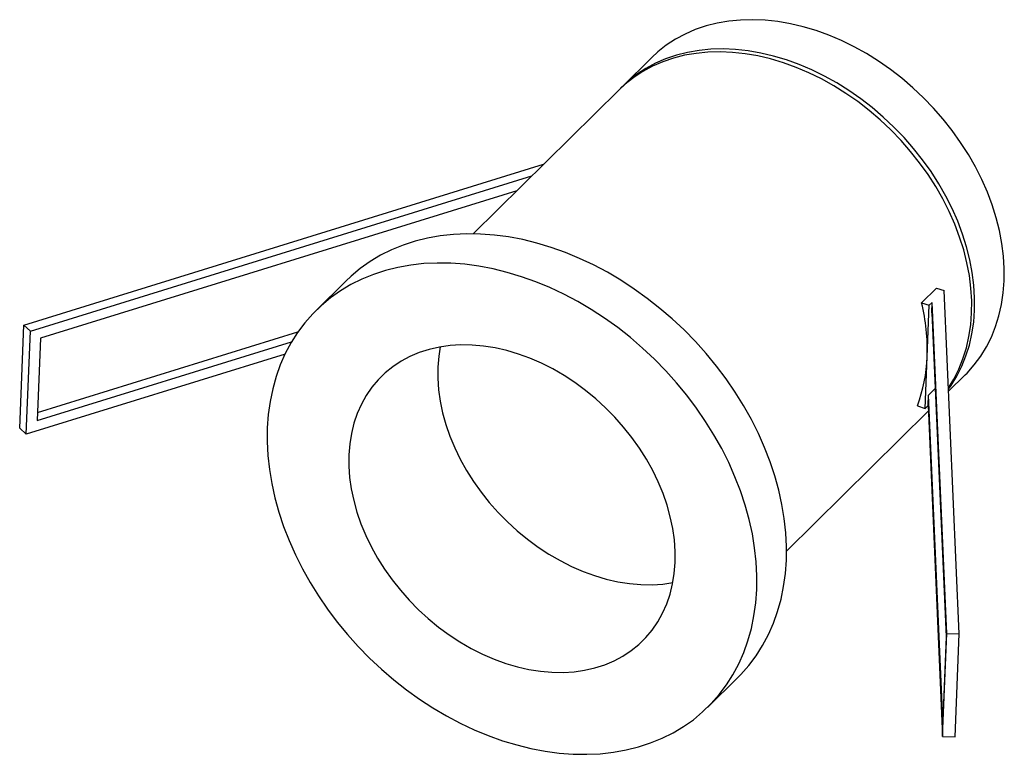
# Model space of a CAD drawing. Header units: millimetres. Extents: x -39.7 to 39.7, y -19.8 to 39.5.
import ezdxf

# ---------------------------------------------------------------- set-up
doc = ezdxf.new("R2010")
doc.units = ezdxf.units.MM

msp = doc.modelspace()

# ---------------------------------------------------------------- linework, layer by layer
at = {"color": 7, "linetype": 'Continuous', "lineweight": 25}
for p, q in [((11.271, 36.422), (8.879, 34.06)), ((8.64, 33.824), (-3.141, 22.193)), ((-39.381, 14.826), (2.545, 27.807)), ((-38.86, 14.339), (1.589, 26.863)), ((0.376, 25.665), (-38.041, 13.77)), ((-13.416, 18.373), (-15.808, 16.012)), ((34.238, 17.806), (33.043, 16.626)), ((34.238, 17.806), (34.86, 17.601)), ((36.085, -10.091), (34.86, 17.601)), ((33.043, 16.626), (33.664, 16.42)), ((33.324, 8.095), (33.664, 16.42)), ((33.664, 16.42), (33.903, 16.656)), ((33.869, 15.824), (33.903, 16.656)), ((35.086, -10.076), (33.903, 16.656)), ((33.869, 15.824), (35.027, -10.355)), ((-39.722, 6.501), (-39.381, 14.826)), ((-38.86, 14.339), (-39.381, 14.826)), ((-39.201, 6.014), (-38.86, 14.339)), ((-38.041, 13.77), (-38.314, 7.11)), ((-38.287, 7.767), (-17.271, 14.274)), ((-38.314, 7.11), (-17.791, 13.465)), ((-18.316, 12.48), (-39.201, 6.014)), ((35.219, 9.476), (36.563, 10.803)), ((33.597, 9.164), (34.14, 9.7)), ((33.563, 8.332), (33.597, 9.164)), ((34.755, -17.015), (33.597, 9.164)), ((32.702, 8.301), (33.324, 8.095)), ((33.563, 8.332), (33.324, 8.095)), ((33.563, 8.332), (34.745, -18.401)), ((22.151, -3.426), (33.584, 7.861)), ((-39.201, 6.014), (-39.722, 6.501)), ((34.745, -18.401), (35.086, -10.076)), ((35.086, -10.076), (36.085, -10.091)), ((35.745, -18.416), (36.085, -10.091)), ((35.027, -10.355), (34.755, -17.015)), ((15.808, -16.012), (18.199, -13.65)), ((34.745, -18.401), (35.745, -18.416))]:
    msp.add_line(p, q, dxfattribs=at)
at = {"color": 7, "linetype": 'Continuous', "lineweight": 25, "flags": 128}
for points in [[(36.563, 10.803), (36.71, 10.951), (37.29, 11.603), (37.812, 12.307), (38.275, 13.06), (38.677, 13.857), (39.015, 14.696), (39.289, 15.574), (39.497, 16.486), (39.638, 17.428), (39.712, 18.397), (39.719, 19.388), (39.657, 20.398), (39.528, 21.421), (39.333, 22.453), (39.071, 23.491), (38.745, 24.529), (38.354, 25.563), (37.903, 26.588), (37.391, 27.601), (36.821, 28.597), (36.197, 29.571), (35.519, 30.52), (34.792, 31.44), (34.019, 32.326), (33.202, 33.174), (32.346, 33.982), (31.453, 34.745), (30.528, 35.461), (29.575, 36.125), (28.597, 36.737), (27.6, 37.292), (26.586, 37.788), (25.562, 38.224), (24.53, 38.597), (23.496, 38.906), (22.463, 39.15), (21.437, 39.327), (20.421, 39.436), (19.42, 39.478), (18.439, 39.452), (17.481, 39.358), (16.55, 39.197), (15.651, 38.969), (14.788, 38.675), (13.963, 38.317), (13.182, 37.896), (12.446, 37.413), (11.759, 36.872), (11.271, 36.422)], [(35.207, 9.749), (35.644, 10.462), (36.046, 11.26), (36.385, 12.099), (36.658, 12.977), (36.866, 13.888), (37.008, 14.831), (37.081, 15.8), (37.088, 16.791), (37.026, 17.8), (36.897, 18.823), (36.702, 19.856), (36.44, 20.893), (36.114, 21.931), (35.724, 22.965), (35.272, 23.991), (34.76, 25.004), (34.191, 26), (33.566, 26.974), (32.889, 27.923), (32.162, 28.842), (31.388, 29.728), (30.571, 30.577), (29.715, 31.385), (28.822, 32.148), (27.897, 32.863), (26.944, 33.528), (25.966, 34.139), (24.969, 34.694), (23.956, 35.191), (22.931, 35.627), (21.899, 36), (20.865, 36.309), (19.832, 36.552), (18.806, 36.729), (17.79, 36.839), (16.789, 36.881), (15.808, 36.855), (14.85, 36.761), (13.919, 36.6), (13.02, 36.372), (12.157, 36.078), (11.333, 35.72), (10.551, 35.298), (9.815, 34.816), (9.128, 34.275), (8.64, 33.824)], [(35.212, 9.649), (35.421, 9.946), (35.884, 10.698), (36.285, 11.496), (36.624, 12.335), (36.897, 13.213), (37.105, 14.125), (37.247, 15.067), (37.321, 16.036), (37.327, 17.027), (37.265, 18.036), (37.137, 19.059), (36.941, 20.092), (36.679, 21.129), (36.353, 22.167), (35.963, 23.201), (35.511, 24.227), (34.999, 25.24), (34.43, 26.236), (33.805, 27.21), (33.128, 28.159), (32.401, 29.079), (31.627, 29.964), (30.81, 30.813), (29.954, 31.621), (29.061, 32.384), (28.136, 33.099), (27.183, 33.764), (26.206, 34.375), (25.208, 34.93), (24.195, 35.427), (23.17, 35.863), (22.138, 36.236), (21.104, 36.545), (20.071, 36.788), (19.045, 36.965), (18.029, 37.075), (17.029, 37.117), (16.047, 37.091), (15.089, 36.997), (14.159, 36.836), (13.26, 36.608), (12.396, 36.314), (11.572, 35.956), (10.79, 35.535), (10.054, 35.052), (9.367, 34.511), (8.761, 33.941)], [(18.199, -13.65), (18.467, -13.378), (19.107, -12.65), (19.692, -11.871), (20.218, -11.044), (20.683, -10.171), (21.087, -9.256), (21.427, -8.302), (21.703, -7.311), (21.913, -6.288), (22.058, -5.236), (22.136, -4.158), (22.147, -3.058), (22.091, -1.939), (21.969, -0.806), (21.78, 0.338), (21.526, 1.488), (21.207, 2.642), (20.825, 3.794), (20.38, 4.942), (19.874, 6.081), (19.309, 7.208), (18.686, 8.318), (18.009, 9.407), (17.279, 10.473), (16.498, 11.512), (15.67, 12.52), (14.797, 13.493), (13.881, 14.429), (12.927, 15.323), (11.938, 16.174), (10.915, 16.978), (9.865, 17.733), (8.788, 18.436), (7.691, 19.084), (6.575, 19.676), (5.445, 20.209), (4.305, 20.682), (3.158, 21.092), (2.009, 21.44), (0.861, 21.722), (-0.282, 21.94), (-1.416, 22.091), (-2.537, 22.175), (-3.641, 22.192), (-4.725, 22.142), (-5.785, 22.026), (-6.817, 21.842), (-7.818, 21.593), (-8.784, 21.279), (-9.713, 20.9), (-10.6, 20.459), (-11.444, 19.957), (-12.241, 19.395), (-12.988, 18.776), (-13.416, 18.373)], [(-19.744, 6.519), (-19.755, 5.419), (-19.7, 4.3), (-19.577, 3.167), (-19.389, 2.024), (-19.134, 0.873), (-18.815, -0.281), (-18.433, -1.433), (-17.988, -2.581), (-17.482, -3.72), (-16.917, -4.846), (-16.295, -5.956), (-15.617, -7.046), (-14.887, -8.112), (-14.107, -9.151), (-13.278, -10.158), (-12.405, -11.132), (-11.49, -12.067), (-10.536, -12.962), (-9.546, -13.813), (-8.524, -14.617), (-7.473, -15.372), (-6.397, -16.074), (-5.299, -16.723), (-4.183, -17.314), (-3.053, -17.848), (-1.913, -18.32), (-0.766, -18.731), (0.383, -19.078), (1.531, -19.361), (2.674, -19.578), (3.808, -19.73), (4.929, -19.814), (6.033, -19.831), (7.117, -19.781), (8.176, -19.664), (9.208, -19.481), (10.209, -19.232), (11.176, -18.917), (12.104, -18.539), (12.992, -18.098), (13.835, -17.596), (14.632, -17.034), (15.38, -16.414), (16.075, -15.739), (16.716, -15.011), (17.3, -14.232), (17.826, -13.405), (18.291, -12.532), (18.695, -11.617), (19.035, -10.663), (19.311, -9.673), (19.522, -8.649), (19.666, -7.597), (19.744, -6.519), (19.755, -5.419), (19.7, -4.3), (19.577, -3.167), (19.389, -2.024), (19.134, -0.873), (18.815, 0.281), (18.433, 1.433), (17.988, 2.581), (17.482, 3.72), (16.917, 4.846), (16.295, 5.956), (15.617, 7.046), (14.887, 8.112), (14.107, 9.151), (13.278, 10.158), (12.405, 11.132), (11.49, 12.067), (10.536, 12.962), (9.546, 13.813), (8.524, 14.617), (7.473, 15.372), (6.397, 16.074), (5.299, 16.723), (4.183, 17.314), (3.053, 17.848), (1.913, 18.32), (0.766, 18.731), (-0.383, 19.078), (-1.531, 19.361), (-2.674, 19.578), (-3.808, 19.73), (-4.929, 19.814), (-6.033, 19.831), (-7.117, 19.781), (-8.176, 19.664), (-9.208, 19.481), (-10.209, 19.232), (-11.176, 18.917), (-12.104, 18.539), (-12.992, 18.098), (-13.835, 17.596), (-14.632, 17.034), (-15.38, 16.414), (-16.075, 15.739), (-16.716, 15.011), (-17.3, 14.232), (-17.826, 13.405), (-18.291, 12.532), (-18.695, 11.617), (-19.035, 10.663), (-19.311, 9.673), (-19.522, 8.649), (-19.666, 7.597), (-19.744, 6.519)], [(-13.163, 4.346), (-13.166, 3.444), (-13.101, 2.525), (-12.97, 1.592), (-12.773, 0.652), (-12.511, -0.292), (-12.185, -1.234), (-11.797, -2.17), (-11.349, -3.095), (-10.843, -4.004), (-10.282, -4.893), (-9.669, -5.757), (-9.006, -6.591), (-8.297, -7.392), (-7.546, -8.155), (-6.757, -8.877), (-5.933, -9.553), (-5.079, -10.181), (-4.198, -10.757), (-3.297, -11.278), (-2.379, -11.742), (-1.449, -12.145), (-0.511, -12.487), (0.429, -12.766), (1.368, -12.979), (2.299, -13.126), (3.218, -13.206), (4.121, -13.219), (5.003, -13.164), (5.86, -13.043), (6.687, -12.855), (7.479, -12.601), (8.234, -12.283), (8.946, -11.903), (9.613, -11.462), (10.231, -10.963), (10.797, -10.407), (11.308, -9.799), (11.761, -9.141), (12.154, -8.436), (12.486, -7.688), (12.753, -6.901), (12.956, -6.079), (13.093, -5.226), (13.163, -4.346), (13.166, -3.444), (13.101, -2.525), (12.97, -1.592), (12.773, -0.652), (12.511, 0.292), (12.185, 1.234), (11.797, 2.17), (11.349, 3.095), (10.843, 4.004), (10.282, 4.893), (9.669, 5.757), (9.006, 6.591), (8.297, 7.392), (7.546, 8.155), (6.757, 8.877), (5.933, 9.553), (5.079, 10.181), (4.198, 10.757), (3.297, 11.278), (2.379, 11.742), (1.449, 12.145), (0.511, 12.487), (-0.429, 12.766), (-1.368, 12.979), (-2.299, 13.126), (-3.218, 13.206), (-4.121, 13.219), (-5.003, 13.164), (-5.86, 13.043), (-6.687, 12.855), (-7.479, 12.601), (-8.234, 12.283), (-8.946, 11.903), (-9.613, 11.462), (-10.231, 10.963), (-10.797, 10.407), (-11.308, 9.799), (-11.761, 9.141), (-12.154, 8.436), (-12.486, 7.688), (-12.753, 6.901), (-12.956, 6.079), (-13.093, 5.226), (-13.163, 4.346)], [(-5.802, 13.053), (-5.918, 12.309), (-5.988, 11.43)], [(-5.988, 11.43), (-5.99, 10.528), (-5.926, 9.608), (-5.795, 8.676), (-5.598, 7.736), (-5.336, 6.792), (-5.01, 5.85), (-4.622, 4.914), (-4.174, 3.989), (-3.668, 3.079), (-3.107, 2.191), (-2.494, 1.327), (-1.831, 0.492), (-1.122, -0.308), (-0.371, -1.072), (0.419, -1.793), (1.242, -2.47), (2.097, -3.098), (2.977, -3.673), (3.878, -4.194), (4.796, -4.658), (5.727, -5.062), (6.664, -5.404), (7.605, -5.682), (8.543, -5.895), (9.474, -6.042), (10.393, -6.122), (11.296, -6.135), (12.178, -6.081), (12.978, -5.969)]]:
    msp.add_lwpolyline(points, dxfattribs=at)
at = {"color": 7, "linetype": 'Continuous', "lineweight": 25}
for centre, radius, start, end in [((17.531, 12.816), 15.972, 357.99928, 13.80034), ((21.073, 12.686), 12.429, 339.34021, 358.02743)]:
    msp.add_arc(centre, radius, start, end, dxfattribs=at)

doc.saveas('drawing.dxf')
